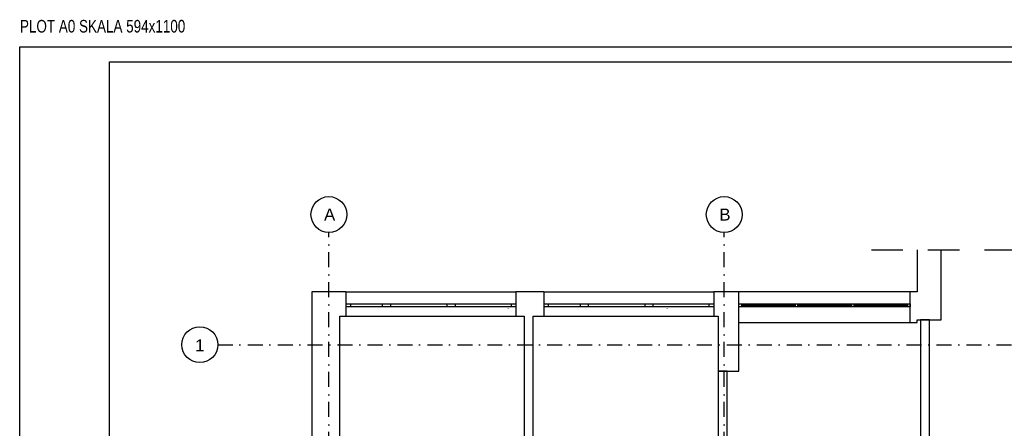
# Model space of a CAD drawing. Header units: metres. Extents: x -2312 to 3188, y -958 to 2058.
# Tile 4 of 13: x -2312 to -668, y 1376 to 2058. Entities that reach past the tile are written whole.
import ezdxf
from ezdxf.enums import TextEntityAlignment as Align

# ---------------------------------------------------------------- set-up
doc = ezdxf.new("R2010")
doc.units = ezdxf.units.M
doc.header["$LTSCALE"] = 50
doc.header["$MEASUREMENT"] = 0
for name, pattern in [('DASHDOTX2', [1, 0.5, -0.25, 0, -0.25]), ('DO', [1, 0.5, -0.24, 0.02, -0.24]), ('DP', [0.63, 0.35, -0.28])]:
    doc.linetypes.add(name, pattern=pattern)
for name, color, linetype in [('A_osie', 7, 'Continuous'), ('BS_lpd', 1, 'DP'), ('BS_ram', 2, 'Continuous'), ('BZ_osd', 1, 'DO'), ('BZ_txs', 2, 'Continuous'), ('k3_sciany istn', 1, 'DP')]:
    doc.layers.add(name, color=color, linetype=linetype)
doc.styles.add('BIKTS', font='bikromsw.shx', dxfattribs={"width": 0.85})
doc.styles.add('GENERATED_STYLE_1', font='arial.ttf')

# ---------------------------------------------------------------- blocks, each defined once
blk = doc.blocks.new('ARROWHEAD_4')
at = {"color": 0, "linetype": 'Continuous', "lineweight": 0}
blk.add_line((0, 0), (-1, 0), dxfattribs=at)
at = {"color": 0, "linetype": 'Continuous', "lineweight": 0, "flags": 128}
blk.add_lwpolyline([(-1, 0.2679), (0, 0), (-1, -0.2679)], close=True, dxfattribs=at)

msp = doc.modelspace()

# ---------------------------------------------------------------- linework, layer by layer
at = {"layer": 'A_osie', "color": 18, "linetype": 'DASHDOTX2', "lineweight": 5}
msp.add_point((-1778.917, 1515.336), dxfattribs=at)
msp.add_point((-1778.917, 1515.336), dxfattribs=at)
at = {"layer": 'BS_lpd', "ltscale": 3}
msp.add_line((-890.262, 1673.539), (-342.908, 1673.539), dxfattribs=at)
at = {"layer": 'BS_ram', "color": 1}
msp.add_lwpolyline([(-2312.174, -957.843), (-2312.174, 2012.157), (3187.826, 2012.157), (3187.826, -957.843)], close=True, dxfattribs=at)
at = {"layer": 'BS_ram'}
msp.add_lwpolyline([(-2162.174, -932.843), (-2162.174, 1987.157), (3162.826, 1987.157), (3162.826, -932.843)], close=True, dxfattribs=at)
at = {"layer": 'BZ_osd'}
for p, q in [((-1795.87, -255.202), (-1795.87, 1702.427)), ((-1135.87, -255.202), (-1135.87, 1702.427)), ((-1981.428, 1515.336), (1811.206, 1515.336))]:
    msp.add_line(p, q, dxfattribs=at)
at = {"layer": 'BZ_osd', "color": 7, "linetype": 'Continuous'}
for centre in [(-1795.87, 1732.427), (-1135.87, 1732.427), (-2011.428, 1515.336)]:
    msp.add_circle(centre, 30, dxfattribs=at)
at = {"layer": 'k3_sciany istn', "linetype": 'Continuous'}
for p, q in [((-1767.52, 1603.436), (-1767.52, 1583.436)), ((-1767.52, 1603.436), (-1483.82, 1603.436)), ((-1483.82, 1603.436), (-1483.82, 1583.436)), ((-1437.22, 1603.436), (-1437.22, 1583.436)), ((-1437.22, 1603.436), (-1153.52, 1603.436)), ((-1153.52, 1603.436), (-1153.52, 1583.436)), ((-1111.32, 1552.236), (-1111.32, 1603.436)), ((-825.72, 1603.436), (-1111.32, 1603.436)), ((-825.72, 1552.236), (-825.72, 1603.436)), ((-1767.52, 1583.436), (-1767.52, 1578.436)), ((-1767.52, 1583.436), (-1760.02, 1583.436)), ((-1767.52, 1583.436), (-1767.52, 1578.436)), ((-1767.52, 1578.436), (-1767.52, 1562.936)), ((-1760.02, 1578.436), (-1767.52, 1578.436)), ((-1760.02, 1583.436), (-1760.02, 1578.436)), ((-1760.02, 1583.436), (-1706.32, 1583.436)), ((-1706.32, 1578.436), (-1760.02, 1578.436)), ((-1706.32, 1578.436), (-1706.32, 1583.436)), ((-1706.32, 1583.436), (-1699.82, 1583.436)), ((-1699.82, 1578.436), (-1706.32, 1578.436)), ((-1699.82, 1583.436), (-1693.32, 1583.436)), ((-1693.32, 1578.436), (-1699.82, 1578.436)), ((-1693.32, 1583.436), (-1693.32, 1578.436)), ((-1693.32, 1583.436), (-1598.32, 1583.436)), ((-1598.32, 1578.436), (-1693.32, 1578.436)), ((-1598.32, 1578.436), (-1598.32, 1583.436)), ((-1598.32, 1583.436), (-1591.82, 1583.436)), ((-1591.82, 1578.436), (-1598.32, 1578.436)), ((-1591.82, 1583.436), (-1585.32, 1583.436)), ((-1585.32, 1578.436), (-1591.82, 1578.436)), ((-1585.32, 1583.436), (-1585.32, 1578.436)), ((-1585.32, 1583.436), (-1491.32, 1583.436)), ((-1491.32, 1578.436), (-1585.32, 1578.436)), ((-1491.32, 1578.436), (-1491.32, 1583.436)), ((-1491.32, 1583.436), (-1483.82, 1583.436)), ((-1483.82, 1578.436), (-1491.32, 1578.436)), ((-1483.82, 1583.436), (-1483.82, 1578.436)), ((-1483.82, 1583.436), (-1483.82, 1578.436)), ((-1483.82, 1578.436), (-1483.82, 1562.936)), ((-1437.22, 1583.436), (-1437.22, 1578.436)), ((-1437.22, 1583.436), (-1429.72, 1583.436)), ((-1437.22, 1583.436), (-1437.22, 1578.436)), ((-1437.22, 1578.436), (-1437.22, 1562.936)), ((-1429.72, 1578.436), (-1437.22, 1578.436)), ((-1429.72, 1583.436), (-1429.72, 1578.436)), ((-1429.72, 1583.436), (-1376.02, 1583.436)), ((-1376.02, 1578.436), (-1429.72, 1578.436)), ((-1376.02, 1578.436), (-1376.02, 1583.436)), ((-1376.02, 1583.436), (-1369.52, 1583.436)), ((-1369.52, 1578.436), (-1376.02, 1578.436)), ((-1369.52, 1583.436), (-1363.02, 1583.436)), ((-1363.02, 1578.436), (-1369.52, 1578.436)), ((-1363.02, 1583.436), (-1363.02, 1578.436)), ((-1363.02, 1583.436), (-1268.02, 1583.436)), ((-1268.02, 1578.436), (-1363.02, 1578.436)), ((-1268.02, 1578.436), (-1268.02, 1583.436)), ((-1268.02, 1583.436), (-1261.52, 1583.436)), ((-1261.52, 1578.436), (-1268.02, 1578.436)), ((-1261.52, 1583.436), (-1255.02, 1583.436)), ((-1255.02, 1578.436), (-1261.52, 1578.436)), ((-1255.02, 1583.436), (-1255.02, 1578.436)), ((-1255.02, 1583.436), (-1161.02, 1583.436)), ((-1161.02, 1578.436), (-1255.02, 1578.436)), ((-1161.02, 1578.436), (-1161.02, 1583.436)), ((-1161.02, 1583.436), (-1153.52, 1583.436)), ((-1153.52, 1578.436), (-1161.02, 1578.436)), ((-1153.52, 1583.436), (-1153.52, 1578.436)), ((-1153.52, 1583.436), (-1153.52, 1578.436)), ((-1153.52, 1578.436), (-1153.52, 1562.936)), ((-1111.32, 1578.436), (-1111.32, 1583.436)), ((-1111.32, 1583.436), (-825.72, 1583.436)), ((-825.72, 1578.436), (-1111.32, 1578.436)), ((-1107.32, 1583.436), (-1107.32, 1578.436)), ((-1017.454, 1580.936), (-1107.32, 1580.936)), ((-1017.454, 1583.436), (-1017.454, 1578.436)), ((-1013.454, 1583.436), (-1013.454, 1578.436)), ((-923.587, 1580.936), (-1013.454, 1580.936)), ((-923.587, 1583.436), (-923.587, 1578.436)), ((-919.587, 1583.436), (-919.587, 1578.436)), ((-829.72, 1580.936), (-919.587, 1580.936)), ((-829.72, 1583.436), (-829.72, 1578.436)), ((-825.72, 1583.436), (-825.72, 1578.436)), ((-1767.52, 1562.936), (-1483.82, 1562.936)), ((-1437.22, 1562.936), (-1153.52, 1562.936)), ((-1111.32, 1552.236), (-825.72, 1552.236))]:
    msp.add_line(p, q, dxfattribs=at)
at = {"layer": 'k3_sciany istn', "linetype": 'Continuous', "flags": 128}
for points in [[(-813.975, 1673.539), (-813.975, 1603.436)], [(-773.975, 1557.029), (-773.975, 1673.539)], [(-1767.52, 1603.436), (-1824.59, 1603.436)], [(-1824.59, 1603.436), (-1824.59, 903.629)], [(-1437.22, 1603.436), (-1483.82, 1603.436)], [(-1145.92, 1603.436), (-1153.52, 1603.436)], [(-1111.32, 1603.436), (-1145.92, 1603.436)], [(-813.975, 1603.436), (-825.72, 1603.436)], [(-1777.59, 1562.936), (-1767.52, 1562.936)], [(-1777.59, 994.429), (-1777.59, 1562.936)], [(-1483.82, 1562.936), (-1469.87, 1562.936)], [(-1469.87, 1562.936), (-1469.87, 994.429)], [(-1454.87, 994.429), (-1454.87, 1562.936)], [(-1454.87, 1562.936), (-1437.22, 1562.936)], [(-1153.52, 1562.936), (-1145.92, 1562.936)], [(-1145.92, 1562.936), (-1145.92, 1552.236)], [(-1145.92, 1552.236), (-1145.92, 1471.136)], [(-1111.32, 1471.136), (-1111.32, 1552.236)], [(-825.72, 1552.236), (-813.975, 1552.236)], [(-813.975, 1557.029), (-773.975, 1557.029)], [(-813.975, 1552.236), (-813.975, 1557.029)], [(-793.32, 1557.029), (-808.32, 1557.029)], [(-808.32, 1557.029), (-808.32, 1274.329)], [(-793.32, 1193.329), (-793.32, 1557.029)], [(-1145.92, 1471.136), (-1145.92, 994.429)], [(-1130.92, 1471.136), (-1145.92, 1471.136)], [(-1145.92, 1471.136), (-1111.32, 1471.136)], [(-1130.92, 1274.329), (-1130.92, 1471.136)]]:
    msp.add_lwpolyline(points, dxfattribs=at)

# ---------------------------------------------------------------- block references
at = {"layer": 'k3_sciany istn', "linetype": 'Continuous', "xscale": 0.0912, "yscale": 0.0912, "zscale": 0.0912, "rotation": 90}
for p in [(-1496.66, 1576.05), (-1231.138, 1576.05)]:
    msp.add_blockref('ARROWHEAD_4', p, dxfattribs=at)

# ---------------------------------------------------------------- texts
at = {"layer": 'BZ_osd', "color": 7, "linetype": 'Continuous', "style": 'GENERATED_STYLE_1'}
for tag, text, p in [('A', 'A', (-1794.727, 1732.427)), ('B', 'A', (-1134.727, 1732.427)), ('1', '1', (-2011.428, 1514.193))]:
    msp.add_attdef(tag, text=text, height=20, dxfattribs=at).set_placement(p, align=Align.MIDDLE_CENTER)
at = {"layer": 'BZ_txs', "color": 3, "style": 'BIKTS', "width": 0.8}
msp.add_text('PLOT A0 SKALA 594x1100', height=21, dxfattribs=at).set_placement((-2311.721, 2036.233))

doc.saveas('drawing.dxf')
